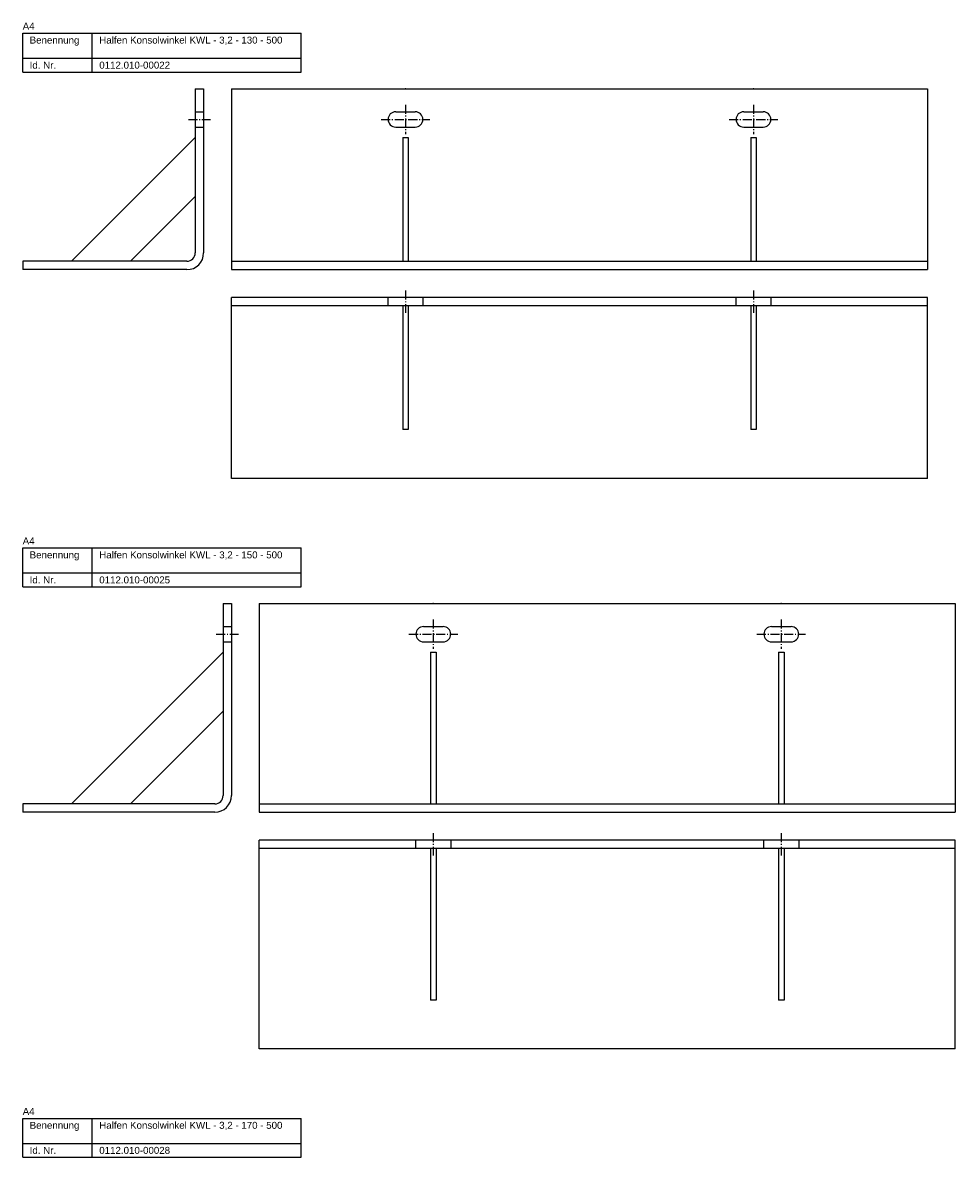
# Model space of a CAD drawing. Header units: millimetres. Extents: x 3683 to 6843, y -2519 to 868.
# Tile 9 of 12: x 3683 to 4353, y 53 to 868. Entities that reach past the tile are written whole.
import ezdxf

# ---------------------------------------------------------------- set-up
doc = ezdxf.new("R2010")
doc.units = ezdxf.units.MM
doc.linetypes.add('MITTELLINIE', pattern=[0.977, 0.65, -0.13, 0.067, -0.13])
doc.linetypes.add('VERDECKT', pattern=[9.525, 6.35, -3.175])
doc.layers.add('HALFEN-KONSOLANKER', color=2, linetype='CONTINUOUS')
doc.styles.add('ARIAL50', font='ARIAL.TTF', dxfattribs={"height": 5})

msp = doc.modelspace()

# ---------------------------------------------------------------- linework, layer by layer
at = {"layer": 'HALFEN-KONSOLANKER'}
for p, q in [((3683.13, 860.77), (3883.13, 860.77)), ((3683.13, 832.77), (3683.13, 860.77)), ((3733.13, 832.77), (3733.13, 860.77)), ((3883.13, 832.77), (3883.13, 860.77)), ((3683.13, 842.77), (3883.13, 842.77)), ((3683.13, 832.77), (3883.13, 832.77)), ((3807.13, 820.77), (3807.13, 702.77)), ((3807.13, 820.77), (3813.13, 820.77)), ((3813.13, 820.77), (3813.13, 702.77)), ((3833.13, 820.77), (4333.13, 820.77)), ((3833.13, 820.77), (3833.13, 690.77)), ((4333.13, 820.77), (4333.13, 690.77)), ((3951.13, 804.27), (3965.13, 804.27)), ((4201.13, 804.27), (4215.13, 804.27)), ((3951.13, 793.27), (3965.13, 793.27)), ((4201.13, 793.27), (4215.13, 793.27)), ((3807.13, 785.77), (3718.13, 696.77)), ((3956.13, 785.77), (3956.13, 696.77)), ((3956.13, 785.77), (3960.13, 785.77)), ((3960.13, 785.77), (3960.13, 696.77)), ((4206.13, 785.77), (4206.13, 696.77)), ((4206.13, 785.77), (4210.13, 785.77)), ((4210.13, 785.77), (4210.13, 696.77)), ((3807.13, 743.35), (3760.56, 696.77)), ((3801.13, 696.77), (3683.13, 696.77)), ((3683.13, 696.77), (3683.13, 690.77)), ((3833.13, 696.77), (4333.13, 696.77)), ((3801.13, 690.77), (3683.13, 690.77)), ((3833.13, 690.77), (4333.13, 690.77)), ((4333.13, 670.77), (3833.13, 670.77)), ((3833.13, 540.77), (3833.13, 670.77)), ((4333.13, 540.77), (4333.13, 670.77)), ((4333.13, 664.77), (3833.13, 664.77)), ((3956.13, 664.77), (3956.13, 575.77)), ((3960.13, 664.77), (3960.13, 575.77)), ((4206.13, 664.77), (4206.13, 575.77)), ((4210.13, 664.77), (4210.13, 575.77)), ((3960.13, 575.77), (3956.13, 575.77)), ((4210.13, 575.77), (4206.13, 575.77)), ((4333.13, 540.77), (3833.13, 540.77)), ((3683.13, 490.77), (3883.13, 490.77)), ((3683.13, 462.77), (3683.13, 490.77)), ((3733.13, 462.77), (3733.13, 490.77)), ((3883.13, 462.77), (3883.13, 490.77)), ((3683.13, 472.77), (3883.13, 472.77)), ((3683.13, 462.77), (3883.13, 462.77)), ((3827.13, 450.77), (3827.13, 312.77)), ((3827.13, 450.77), (3833.13, 450.77)), ((3833.13, 450.77), (3833.13, 312.77)), ((3853.13, 450.77), (4353.13, 450.77)), ((3853.13, 450.77), (3853.13, 300.77)), ((4353.13, 450.77), (4353.13, 300.77)), ((3971.13, 434.27), (3985.13, 434.27)), ((4221.13, 434.27), (4235.13, 434.27)), ((3971.13, 423.27), (3985.13, 423.27)), ((4221.13, 423.27), (4235.13, 423.27)), ((3827.13, 415.77), (3718.13, 306.77)), ((3976.13, 415.77), (3976.13, 306.77)), ((3976.13, 415.77), (3980.13, 415.77)), ((3980.13, 415.77), (3980.13, 306.77)), ((4226.13, 415.77), (4230.13, 415.77)), ((4226.13, 415.77), (4226.13, 306.77)), ((4230.13, 415.77), (4230.13, 306.77)), ((3827.13, 373.35), (3760.56, 306.77)), ((3821.13, 306.77), (3683.13, 306.77)), ((3683.13, 306.77), (3683.13, 300.77)), ((3853.13, 306.77), (4353.13, 306.77)), ((3821.13, 300.77), (3683.13, 300.77)), ((3853.13, 300.77), (4353.13, 300.77)), ((4353.13, 280.77), (3853.13, 280.77)), ((3853.13, 130.77), (3853.13, 280.77)), ((4353.13, 130.77), (4353.13, 280.77)), ((4353.13, 274.77), (3853.13, 274.77)), ((3976.13, 274.77), (3976.13, 165.77)), ((3980.13, 274.77), (3980.13, 165.77)), ((4226.13, 274.77), (4226.13, 165.77)), ((4230.13, 274.77), (4230.13, 165.77)), ((3980.13, 165.77), (3976.13, 165.77)), ((4230.13, 165.77), (4226.13, 165.77)), ((4353.13, 130.77), (3853.13, 130.77)), ((3683.13, 80.77), (3883.13, 80.77)), ((3683.13, 52.77), (3683.13, 80.77)), ((3733.13, 52.77), (3733.13, 80.77)), ((3883.13, 52.77), (3883.13, 80.77)), ((3683.13, 62.77), (3883.13, 62.77)), ((3683.13, 52.77), (3883.13, 52.77))]:
    msp.add_line(p, q, dxfattribs=at)
at = {"layer": 'HALFEN-KONSOLANKER', "color": 1, "linetype": 'MITTELLINIE', "ltscale": 10}
for p, q in [((3958.13, 809.27), (3958.13, 788.27)), ((4208.13, 809.27), (4208.13, 788.27)), ((3802.13, 798.77), (3818.13, 798.77)), ((3940.63, 798.77), (3975.63, 798.77)), ((4190.63, 798.77), (4225.63, 798.77)), ((3958.13, 675.77), (3958.13, 659.77)), ((4208.13, 675.77), (4208.13, 659.77)), ((3978.13, 439.27), (3978.13, 418.27)), ((4228.13, 439.27), (4228.13, 418.27)), ((3822.13, 428.77), (3838.13, 428.77)), ((3960.63, 428.77), (3995.63, 428.77)), ((4210.63, 428.77), (4245.63, 428.77)), ((3978.13, 285.77), (3978.13, 269.77)), ((4228.13, 285.77), (4228.13, 269.77))]:
    msp.add_line(p, q, dxfattribs=at)
at = {"layer": 'HALFEN-KONSOLANKER', "color": 1, "linetype": 'VERDECKT'}
for p, q in [((3807.13, 804.27), (3813.13, 804.27)), ((3807.13, 793.27), (3813.13, 793.27)), ((3945.63, 664.77), (3945.63, 670.77)), ((3970.63, 670.77), (3970.63, 664.77)), ((4195.63, 664.77), (4195.63, 670.77)), ((4220.63, 670.77), (4220.63, 664.77)), ((3827.13, 434.27), (3833.13, 434.27)), ((3827.13, 423.27), (3833.13, 423.27)), ((3965.63, 274.77), (3965.63, 280.77)), ((3990.63, 280.77), (3990.63, 274.77)), ((4215.63, 274.77), (4215.63, 280.77)), ((4240.63, 280.77), (4240.63, 274.77))]:
    msp.add_line(p, q, dxfattribs=at)
at = {"layer": 'HALFEN-KONSOLANKER'}
for centre, radius, start, end in [((3951.13, 798.77), 5.5, 90, 270), ((3965.13, 798.77), 5.5, 270, 90), ((4201.13, 798.77), 5.5, 90, 270), ((4215.13, 798.77), 5.5, 270, 90), ((3801.13, 702.77), 12, 270, 0), ((3801.13, 702.77), 6, 270, 0), ((3971.13, 428.77), 5.5, 90, 270), ((3985.13, 428.77), 5.5, 270, 90), ((4221.13, 428.77), 5.5, 90, 270), ((4235.13, 428.77), 5.5, 270, 90), ((3821.13, 312.77), 12, 270, 0), ((3821.13, 312.77), 6, 270, 0)]:
    msp.add_arc(centre, radius, start, end, dxfattribs=at)
for p in [(3958.13, 820.77), (3958.13, 820.77), (4208.13, 820.77), (4208.13, 820.77), (3978.13, 450.77), (3978.13, 450.77), (4228.13, 450.77), (4228.13, 450.77)]:
    msp.add_point(p, dxfattribs=at)

# ---------------------------------------------------------------- texts
at = {"layer": 'HALFEN-KONSOLANKER', "style": 'ARIAL50'}
for s, p in [('A4', (3683.13, 863.27)), ('Benennung', (3688.13, 853.27)), ('Halfen Konsolwinkel KWL - 3,2 - 130 - 500', (3738.13, 853.27)), ('Id. Nr.', (3688.13, 835.27)), ('0112.010-00022', (3738.13, 835.27)), ('A4', (3683.13, 493.27)), ('Benennung', (3688.13, 483.27)), ('Halfen Konsolwinkel KWL - 3,2 - 150 - 500', (3738.13, 483.27)), ('Id. Nr.', (3688.13, 465.27)), ('0112.010-00025', (3738.13, 465.27)), ('A4', (3683.13, 83.27)), ('Benennung', (3688.13, 73.27)), ('Halfen Konsolwinkel KWL - 3,2 - 170 - 500', (3738.13, 73.27)), ('Id. Nr.', (3688.13, 55.27)), ('0112.010-00028', (3738.13, 55.27))]:
    msp.add_text(s, height=5, dxfattribs=at).set_placement(p)

doc.saveas('drawing.dxf')
